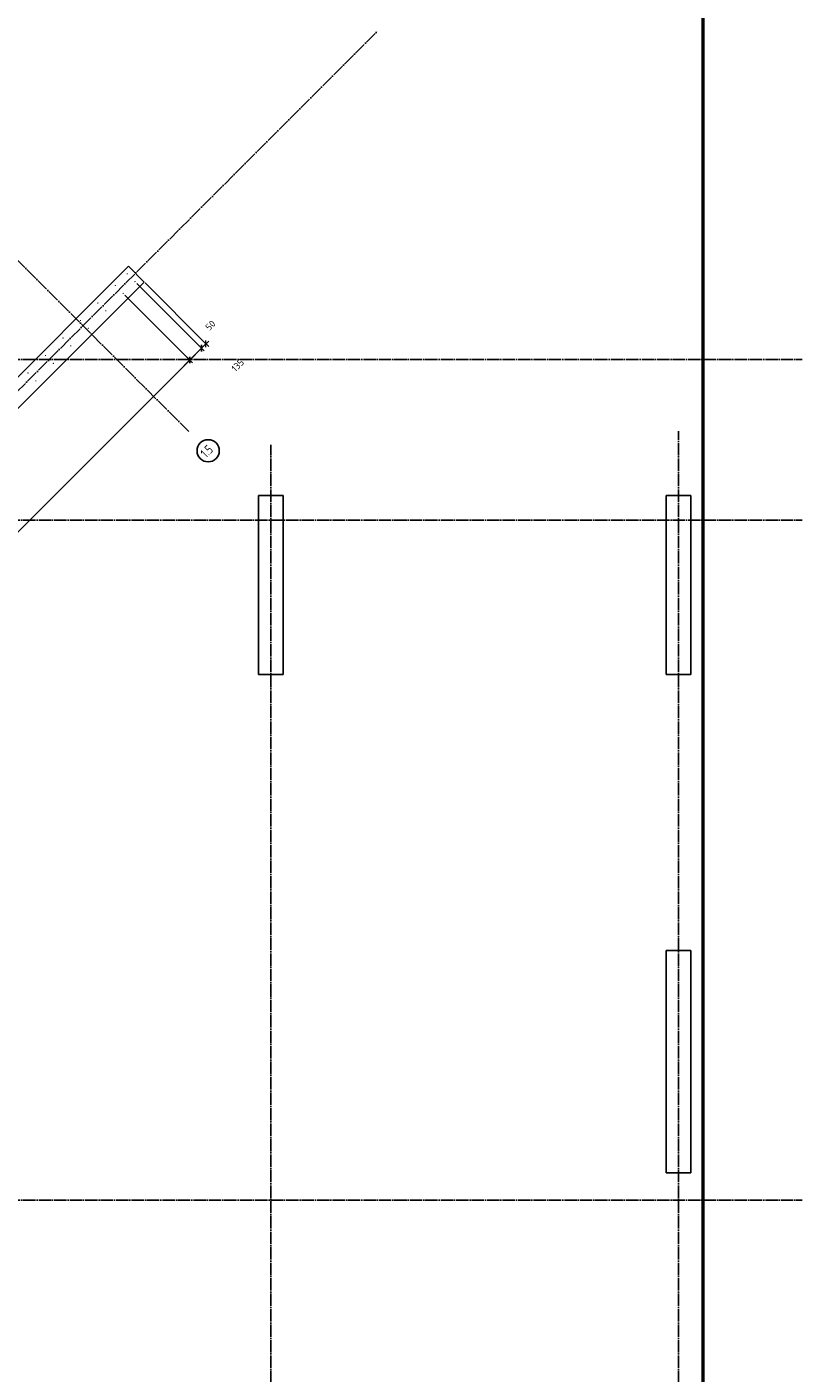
# Model space of a CAD drawing. Header units: millimetres. Extents: x -3026 to 47325, y -2839 to 55854.
# Tile 19 of 130: x 19777 to 26050, y 7000 to 17890. Entities that reach past the tile are written whole.
import ezdxf

# ---------------------------------------------------------------- set-up
doc = ezdxf.new("R2010")
doc.units = ezdxf.units.MM
doc.header["$PDMODE"] = 65
doc.linetypes.add('______11', pattern=[125, 100, -12.5, 0, -12.5])
doc.linetypes.add('______5', pattern=[275, 200, -25, 25, -25])
for name, color, linetype, lineweight in [('Standard', 7, 'Continuous', 25), ('Арм.стержн. вертикальными 1', 22, 'Continuous', 35), ('Размерная линия_ общее', 7, 'Continuous', 13)]:
    doc.layers.add(name, color=color, linetype=linetype, lineweight=lineweight)
doc.layers.add('Осевая линия_ общее', color=7, linetype='______5', lineweight=13, true_color=0xa0a0a0)
doc.styles.add('ISOCPEUR', font='ISOCPEUR')
doc.dimstyles.new('DIMSTYLE_3', dxfattribs={"dimtxt": 55, "dimasz": 62.5, "dimexe": 0, "dimexo": 0, "dimgap": 27.5, "dimtad": 2, "dimdec": 0, "dimrnd": 5, "dimzin": 12, "dimdsep": 46, "dimtxsty": 'ISOCPEUR', "dimblk1": 'ALL_ML_STRICH', "dimblk2": 'ALL_ML_STRICH', "dimsah": 1, "dimcen": 0, "dimclrd": 7, "dimclre": 256, "dimclrt": 7, "dimadec": 0, "dimazin": 0, "dimtfac": 1, "dimtdec": 0, "dimtix": 1, "dimtmove": 2, "dimatfit": 3, "dimfxl": 0, "dimtzin": 0, "dimlwd": 0, "dimlwe": -3, "dimarcsym": 0})
doc.dimstyles.new('DIMSTYLE_8', dxfattribs={"dimtxt": 55, "dimasz": 62.5, "dimexe": 0, "dimexo": 0, "dimgap": 27.5, "dimtad": 2, "dimdec": 0, "dimrnd": 5, "dimzin": 12, "dimdsep": 46, "dimtxsty": 'ISOCPEUR', "dimblk1": 'ALL_ML_STRICH', "dimblk2": 'ALL_ML_STRICH', "dimsah": 1, "dimcen": 0, "dimclrd": 7, "dimclre": 256, "dimclrt": 7, "dimadec": 0, "dimazin": 0, "dimtfac": 1, "dimtdec": 0, "dimtix": 1, "dimtmove": 2, "dimatfit": 3, "dimfxl": 0, "dimtvp": 1.2, "dimtzin": 0, "dimlwd": 0, "dimlwe": -3, "dimarcsym": 0})
doc.dimstyles.new('DIMSTYLE_9', dxfattribs={"dimtxt": 55, "dimasz": 62.5, "dimexe": 0, "dimexo": 0, "dimgap": 27.5, "dimtad": 0, "dimdec": 0, "dimrnd": 5, "dimzin": 12, "dimdsep": 46, "dimtxsty": 'ISOCPEUR', "dimblk1": 'ALL_ML_STRICH', "dimblk2": 'ALL_ML_STRICH', "dimsah": 1, "dimcen": 0, "dimclrd": 7, "dimclre": 256, "dimclrt": 7, "dimadec": 0, "dimazin": 0, "dimtfac": 1, "dimtdec": 0, "dimtix": 1, "dimtmove": 2, "dimatfit": 3, "dimfxl": 0, "dimtvp": 1.2, "dimtzin": 0, "dimlwd": 0, "dimlwe": -3, "dimarcsym": 0})

# ---------------------------------------------------------------- blocks, each defined once
blk = doc.blocks.new('СЛОЖНЫЙ_ОБЪЕКТ_0')
at = {"layer": 'Осевая линия_ общее', "color": 253, "linetype": '______11', "lineweight": -3, "true_color": 0xa0a0a0, "transparency": 33554687}
for p, q in [((21087, 14617), (14624, 21080)), ((5452, 694), (22614, 17855)), ((-2770, 15200), (26050, 15200)), ((25050, -2590), (25050, 14620)), ((21750, -2590), (21750, 14510)), ((-2770, 13900), (26050, 13900)), ((-2770, 8400), (26050, 8400))]:
    blk.add_line(p, q, dxfattribs=at)
at = {"layer": 'Осевая линия_ общее', "color": 7, "linetype": 'Continuous', "lineweight": 25, "transparency": 33554687}
blk.add_circle((21244, 14461), 89.8, dxfattribs=at)
at = {"layer": 'Осевая линия_ общее', "color": 7, "linetype": 'Continuous', "lineweight": 25, "transparency": 33554687, "insert": (21227, 14398), "char_height": 75, "width": 142.02, "attachment_point": 7, "rotation": 45, "style": 'ISOCPEUR'}
blk.add_mtext('\\W0.79;1.5', dxfattribs=at)
blk = doc.blocks.new('ALL_ML_STRICH')
at = {"color": 0, "linetype": 'ByBlock', "lineweight": -2}
for p, q in [((-1, 0), (0.5, 0)), ((-0.3, -0.3), (0.3, 0.3)), ((0, -0.5), (0, 0.5))]:
    blk.add_line(p, q, dxfattribs=at)
blk = doc.blocks.new('*D443')
at = {"layer": 'DEFPOINTS', "color": 7, "linetype": 'Continuous', "lineweight": 13, "transparency": 33554687}
for p in [(20556, 15734), (15889, 11067), (16428, 10529)]:
    blk.add_point(p, dxfattribs=at)
at = {"layer": 'Размерная линия_ общее', "color": 253, "linetype": 'Continuous', "lineweight": -2, "true_color": 0xa0a0a0, "transparency": 33554687}
for p, q in [((20570, 15720), (21095, 15195)), ((15903, 11053), (16428, 10529))]:
    blk.add_line(p, q, dxfattribs=at)
at = {"layer": 'Размерная линия_ общее', "color": 7, "linetype": 'Continuous', "lineweight": -2, "transparency": 33554687}
blk.add_line((16428, 10529), (21095, 15195), dxfattribs=at)
at = {"layer": 'Размерная линия_ общее', "color": 7, "linetype": 'Continuous', "lineweight": 13, "transparency": 33554687, "xscale": 62.50000000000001, "yscale": 62.5, "zscale": 62.5}
for p, rotation in [((21095, 15195), 45), ((16428, 10529), 225)]:
    blk.add_blockref('ALL_ML_STRICH', p, dxfattribs=dict(at, rotation=rotation))
at = {"layer": 'Размерная линия_ общее', "color": 7, "linetype": 'Continuous', "lineweight": 13, "transparency": 33554687, "insert": (18553, 12802), "char_height": 55, "width": 2.75, "attachment_point": 1, "rotation": 45, "line_spacing_factor": 0.60241, "style": 'ISOCPEUR'}
blk.add_mtext('\\W0.91;33х200=6600', dxfattribs=at)
blk = doc.blocks.new('*D444')
at = {"layer": 'DEFPOINTS', "color": 7, "linetype": 'Continuous', "lineweight": 13, "transparency": 33554687}
for p in [(20652, 15830), (20556, 15734), (21095, 15195)]:
    blk.add_point(p, dxfattribs=at)
at = {"layer": 'Размерная линия_ общее', "color": 253, "linetype": 'Continuous', "lineweight": -2, "true_color": 0xa0a0a0, "transparency": 33554687}
for p, q in [((20666, 15815), (21190, 15291)), ((20570, 15720), (21095, 15195))]:
    blk.add_line(p, q, dxfattribs=at)
at = {"layer": 'Размерная линия_ общее', "color": 7, "linetype": 'Continuous', "lineweight": -2, "transparency": 33554687}
blk.add_line((21095, 15195), (21190, 15291), dxfattribs=at)
at = {"layer": 'Размерная линия_ общее', "color": 7, "linetype": 'Continuous', "lineweight": 13, "transparency": 33554687, "xscale": 62.50000000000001, "yscale": 62.5, "zscale": 62.5}
for p, rotation in [((21095, 15195), 225), ((21190, 15291), 45)]:
    blk.add_blockref('ALL_ML_STRICH', p, dxfattribs=dict(at, rotation=rotation))
at = {"layer": 'Размерная линия_ общее', "color": 7, "linetype": 'Continuous', "lineweight": 13, "transparency": 33554687, "insert": (21483, 15152), "char_height": 55, "width": 165, "attachment_point": 5, "rotation": 45, "style": 'ISOCPEUR'}
blk.add_mtext('\\A1;{135}', dxfattribs=at)
blk = doc.blocks.new('*D445')
at = {"layer": 'DEFPOINTS', "color": 7, "linetype": 'Continuous', "lineweight": 13, "transparency": 33554687}
for p in [(20652, 15830), (20719, 15833), (21190, 15291)]:
    blk.add_point(p, dxfattribs=at)
at = {"layer": 'Размерная линия_ общее', "color": 253, "linetype": 'Continuous', "lineweight": -2, "true_color": 0xa0a0a0, "transparency": 33554687}
for p, q in [((20666, 15815), (21190, 15291)), ((20733, 15819), (21226, 15326))]:
    blk.add_line(p, q, dxfattribs=at)
at = {"layer": 'Размерная линия_ общее', "color": 7, "linetype": 'Continuous', "lineweight": -2, "transparency": 33554687}
blk.add_line((21190, 15291), (21226, 15326), dxfattribs=at)
at = {"layer": 'Размерная линия_ общее', "color": 7, "linetype": 'Continuous', "lineweight": 13, "transparency": 33554687, "xscale": 62.50000000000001, "yscale": 62.5, "zscale": 62.5}
for p, rotation in [((21190, 15291), 225), ((21226, 15326), 45)]:
    blk.add_blockref('ALL_ML_STRICH', p, dxfattribs=dict(at, rotation=rotation))
at = {"layer": 'Размерная линия_ общее', "color": 7, "linetype": 'Continuous', "lineweight": 13, "transparency": 33554687, "insert": (21262, 15475), "char_height": 55, "width": 110, "attachment_point": 5, "rotation": 45, "style": 'ISOCPEUR'}
blk.add_mtext('\\A1;{50}', dxfattribs=at)

msp = doc.modelspace()

# ---------------------------------------------------------------- hatches: boundary and pattern name
at = {"layer": 'Арм.стержн. вертикальными 1', "linetype": 'Continuous', "lineweight": 50, "transparency": 33554687}
for points in [[(20497.9, 15797.5), (20497.6, 15799.4), (20496.5, 15801), (20494.9, 15802.1), (20492.9, 15802.5), (20491, 15802.1), (20489.4, 15801), (20488.3, 15799.4), (20487.9, 15797.5), (20488.3, 15795.6), (20489.4, 15793.9), (20491, 15792.8), (20492.9, 15792.5), (20494.9, 15792.8), (20496.5, 15793.9), (20497.6, 15795.6)], [(20593.4, 15892.9), (20593, 15894.8), (20591.9, 15896.5), (20590.3, 15897.5), (20588.4, 15897.9), (20586.5, 15897.5), (20584.9, 15896.5), (20583.8, 15894.8), (20583.4, 15892.9), (20583.8, 15891), (20584.9, 15889.4), (20586.5, 15888.3), (20588.4, 15887.9), (20590.3, 15888.3), (20591.9, 15889.4), (20593, 15891)], [(20656.7, 15829.6), (20656.3, 15831.5), (20655.3, 15833.2), (20653.6, 15834.2), (20651.7, 15834.6), (20649.8, 15834.2), (20648.2, 15833.2), (20647.1, 15831.5), (20646.7, 15829.6), (20647.1, 15827.7), (20648.2, 15826.1), (20649.8, 15825), (20651.7, 15824.6), (20653.6, 15825), (20655.3, 15826.1), (20656.3, 15827.7)], [(20561.3, 15734.2), (20560.9, 15736.1), (20559.8, 15737.7), (20558.2, 15738.8), (20556.3, 15739.2), (20554.3, 15738.8), (20552.7, 15737.7), (20551.6, 15736.1), (20551.3, 15734.2), (20551.6, 15732.2), (20552.7, 15730.6), (20554.3, 15729.5), (20556.3, 15729.2), (20558.2, 15729.5), (20559.8, 15730.6), (20560.9, 15732.2)], [(20356.5, 15656), (20356.1, 15658), (20355.1, 15659.6), (20353.4, 15660.7), (20351.5, 15661), (20349.6, 15660.7), (20348, 15659.6), (20346.9, 15658), (20346.5, 15656), (20346.9, 15654.1), (20348, 15652.5), (20349.6, 15651.4), (20351.5, 15651), (20353.4, 15651.4), (20355.1, 15652.5), (20356.1, 15654.1)], [(20419.8, 15592.7), (20419.5, 15594.6), (20418.4, 15596.3), (20416.7, 15597.4), (20414.8, 15597.7), (20412.9, 15597.4), (20411.3, 15596.3), (20410.2, 15594.6), (20409.8, 15592.7), (20410.2, 15590.8), (20411.3, 15589.2), (20412.9, 15588.1), (20414.8, 15587.7), (20416.7, 15588.1), (20418.4, 15589.2), (20419.5, 15590.8)], [(20215.1, 15514.6), (20214.7, 15516.5), (20213.6, 15518.2), (20212, 15519.2), (20210.1, 15519.6), (20208.2, 15519.2), (20206.6, 15518.2), (20205.5, 15516.5), (20205.1, 15514.6), (20205.5, 15512.7), (20206.6, 15511.1), (20208.2, 15510), (20210.1, 15509.6), (20212, 15510), (20213.6, 15511.1), (20214.7, 15512.7)], [(20073.7, 15373.2), (20073.3, 15375.1), (20072.2, 15376.7), (20070.6, 15377.8), (20068.7, 15378.2), (20066.8, 15377.8), (20065.1, 15376.7), (20064.1, 15375.1), (20063.7, 15373.2), (20064.1, 15371.3), (20065.1, 15369.7), (20066.8, 15368.6), (20068.7, 15368.2), (20070.6, 15368.6), (20072.2, 15369.7), (20073.3, 15371.3)], [(20278.4, 15451.3), (20278, 15453.2), (20276.9, 15454.8), (20275.3, 15455.9), (20273.4, 15456.3), (20271.5, 15455.9), (20269.9, 15454.8), (20268.8, 15453.2), (20268.4, 15451.3), (20268.8, 15449.4), (20269.9, 15447.8), (20271.5, 15446.7), (20273.4, 15446.3), (20275.3, 15446.7), (20276.9, 15447.8), (20278, 15449.4)], [(20137, 15309.9), (20136.6, 15311.8), (20135.5, 15313.4), (20133.9, 15314.5), (20132, 15314.9), (20130.1, 15314.5), (20128.5, 15313.4), (20127.4, 15311.8), (20127, 15309.9), (20127.4, 15308), (20128.5, 15306.4), (20130.1, 15305.3), (20132, 15304.9), (20133.9, 15305.3), (20135.5, 15306.4), (20136.6, 15308)], [(19932.3, 15231.8), (19931.9, 15233.7), (19930.8, 15235.3), (19929.2, 15236.4), (19927.3, 15236.8), (19925.3, 15236.4), (19923.7, 15235.3), (19922.6, 15233.7), (19922.3, 15231.8), (19922.6, 15229.9), (19923.7, 15228.2), (19925.3, 15227.2), (19927.3, 15226.8), (19929.2, 15227.2), (19930.8, 15228.2), (19931.9, 15229.9)], [(19995.6, 15168.5), (19995.2, 15170.4), (19994.1, 15172), (19992.5, 15173.1), (19990.6, 15173.5), (19988.7, 15173.1), (19987, 15172), (19986, 15170.4), (19985.6, 15168.5), (19986, 15166.6), (19987, 15164.9), (19988.7, 15163.9), (19990.6, 15163.5), (19992.5, 15163.9), (19994.1, 15164.9), (19995.2, 15166.6)], [(19790.8, 15090.4), (19790.5, 15092.3), (19789.4, 15093.9), (19787.8, 15095), (19785.8, 15095.4), (19783.9, 15095), (19782.3, 15093.9), (19781.2, 15092.3), (19780.8, 15090.4), (19781.2, 15088.4), (19782.3, 15086.8), (19783.9, 15085.7), (19785.8, 15085.4), (19787.8, 15085.7), (19789.4, 15086.8), (19790.5, 15088.4)], [(19854.1, 15027.1), (19853.8, 15029), (19852.7, 15030.6), (19851.1, 15031.7), (19849.1, 15032.1), (19847.2, 15031.7), (19845.6, 15030.6), (19844.5, 15029), (19844.1, 15027.1), (19844.5, 15025.1), (19845.6, 15023.5), (19847.2, 15022.4), (19849.1, 15022.1), (19851.1, 15022.4), (19852.7, 15023.5), (19853.8, 15025.1)]]:
    msp.add_hatch(color=4, dxfattribs=at).paths.add_polyline_path(points)

# ---------------------------------------------------------------- linework, layer by layer
at = {"color": 7, "linetype": 'Continuous', "lineweight": 25, "transparency": 33554687}
for p, q in [((18799.1, 14153.8), (20598.7, 15953.4)), ((20598.7, 15953.4), (20725.9, 15826.1)), ((20725.9, 15826.1), (18926.4, 14026.5)), ((24950, 8620), (24950, 10420)), ((24950, 10420), (25150, 10420)), ((25150, 10420), (25150, 8620)), ((25150, 8620), (24950, 8620))]:
    msp.add_line(p, q, dxfattribs=at)
at = {"layer": 'Standard', "color": 7, "linetype": 'Continuous', "lineweight": 25, "transparency": 33554687}
for p, q in [((21650, 12650), (21650, 14100)), ((21650, 14100), (21850, 14100)), ((21850, 14100), (21850, 12650)), ((24950, 12650), (24950, 14100)), ((24950, 14100), (25150, 14100)), ((25150, 14100), (25150, 12650)), ((21850, 12650), (21650, 12650)), ((25150, 12650), (24950, 12650))]:
    msp.add_line(p, q, dxfattribs=at)
at = {"layer": 'Standard', "color": 7, "linetype": 'Continuous', "lineweight": 50, "transparency": 33554687}
msp.add_lwpolyline([(-350, -350.2), (25250, -350.2), (25250, 46690), (-350, 46690), (-350, -350.2)], dxfattribs=at)

# ---------------------------------------------------------------- block references
at = {"layer": 'Осевая линия_ общее', "color": 253, "linetype": '______11', "lineweight": -3, "true_color": 0xa0a0a0, "transparency": 33554687}
msp.add_blockref('СЛОЖНЫЙ_ОБЪЕКТ_0', (0, 0), dxfattribs=at)

# ---------------------------------------------------------------- dimensions: what is measured, and where the dimension line sits
at = {"layer": 'Размерная линия_ общее', "color": 7, "linetype": 'Continuous', "lineweight": 13, "transparency": 33554687}
for base, p1, p2, dimstyle, picture, middle in [((21190.4, 15290.9), (20570.4, 15720), (20665.9, 15815.5), 'DIMSTYLE_9', '*D444', (21482.8, 15152.5)), ((21225.8, 15326.3), (20665.9, 15815.5), (20733, 15819), 'DIMSTYLE_8', '*D445', (21261.6, 15475))]:
    dim = msp.add_linear_dim(base=base, p1=p1, p2=p2, angle=45, dimstyle=dimstyle, override={"dimpost": '<>', "dimclrd": 7, "dimclre": 253, "dimclrt": 7, "dimlwd": 0, "dimlwe": 65533}, dxfattribs=at)
    dim.commit()
    dim.dimension.update_dxf_attribs({"geometry": picture, "text_midpoint": middle, "dimtype": 160})
dim = msp.add_linear_dim(base=(21095, 15195.4), p1=(15903.5, 11053.1), p2=(20570.4, 15720), angle=45, text='\\W0.91;33х200=6600', dimstyle='DIMSTYLE_3', override={"dimpost": '<>', "dimclrd": 7, "dimclre": 253, "dimclrt": 7, "dimlwd": 0, "dimlwe": 65533}, dxfattribs=at)
dim.commit()
dim.dimension.update_dxf_attribs({"geometry": '*D443', "text_midpoint": (18742.1, 12881.4), "dimtype": 160})

doc.saveas('drawing.dxf')
